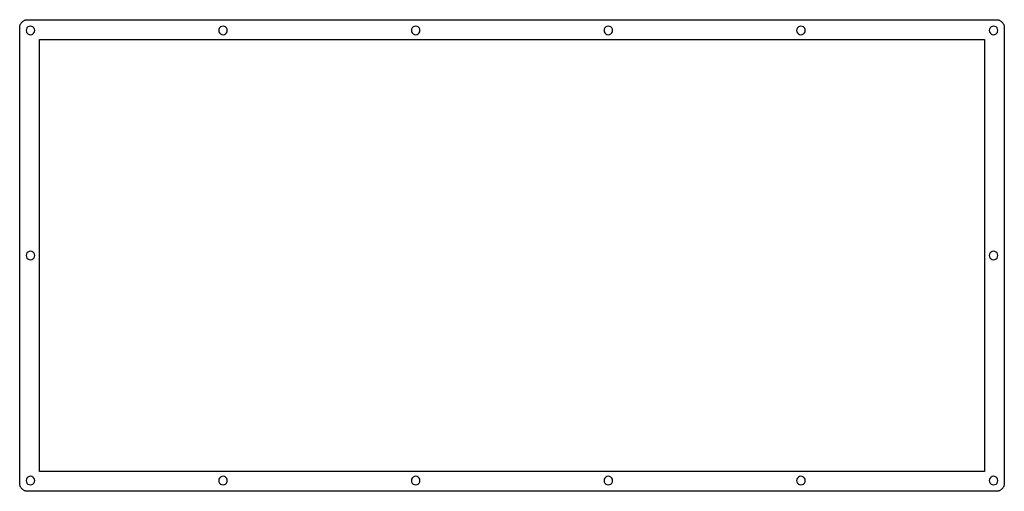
# Model space of a CAD drawing. Extents: x 0 to 368, y 0 to 176.
import ezdxf

# ---------------------------------------------------------------- set-up
doc = ezdxf.new("R2010")
doc.units = 0
doc.header["$MEASUREMENT"] = 0

msp = doc.modelspace()

# ---------------------------------------------------------------- linework, layer by layer
at = {"color": 0}
for p, q in [((0.095085, 173.294), (0.104731, 173.53)), ((0.095085, 3.27284), (0.095085, 173.294)), ((0.104731, 173.53), (0.130914, 173.764)), ((0.130914, 173.764), (0.177767, 173.994)), ((0.177767, 173.994), (0.241157, 174.221)), ((0.241157, 174.221), (0.323839, 174.442)), ((0.323839, 174.442), (0.421679, 174.655)), ((0.421679, 174.655), (0.537436, 174.862)), ((0.537436, 174.862), (0.666972, 175.058)), ((0.666972, 175.058), (0.813043, 175.242)), ((0.813043, 175.242), (0.972894, 175.416)), ((0.972894, 175.416), (1.14653, 175.576)), ((1.14653, 175.576), (1.33119, 175.722)), ((1.33119, 175.722), (1.52687, 175.852)), ((1.52687, 175.852), (1.73357, 175.967)), ((1.73357, 175.967), (1.94717, 176.065)), ((1.94717, 176.065), (2.16765, 176.148)), ((2.16765, 176.148), (2.39503, 176.211)), ((2.39503, 176.211), (2.62516, 176.258)), ((2.57418, 172.788), (2.49425, 172.293)), ((2.80017, 173.236), (2.57418, 172.788)), ((2.62516, 176.258), (2.85943, 176.284)), ((3.15295, 173.589), (2.80017, 173.236)), ((2.85943, 176.284), (3.09507, 176.294)), ((3.09507, 176.294), (364.568, 176.294)), ((3.6008, 173.815), (3.15295, 173.589)), ((4.09554, 173.893), (3.6008, 173.815)), ((4.58886, 173.815), (4.09554, 173.893)), ((5.03534, 173.589), (4.58886, 173.815)), ((5.38949, 173.236), (5.03534, 173.589)), ((5.61689, 172.788), (5.38949, 173.236)), ((5.69542, 172.293), (5.61689, 172.788)), ((74.4679, 172.788), (74.3892, 172.293)), ((74.695, 173.236), (74.4679, 172.788)), ((75.0492, 173.589), (74.695, 173.236)), ((75.4959, 173.815), (75.0492, 173.589)), ((75.989, 173.893), (75.4959, 173.815)), ((76.484, 173.815), (75.989, 173.893)), ((76.9303, 173.589), (76.484, 173.815)), ((77.2844, 173.236), (76.9303, 173.589)), ((77.512, 172.788), (77.2844, 173.236)), ((77.5892, 172.293), (77.512, 172.788)), ((146.363, 172.788), (146.284, 172.293)), ((146.589, 173.236), (146.363, 172.788)), ((146.943, 173.589), (146.589, 173.236)), ((147.389, 173.815), (146.943, 173.589)), ((147.884, 173.893), (147.389, 173.815)), ((148.379, 173.815), (147.884, 173.893)), ((148.824, 173.589), (148.379, 173.815)), ((149.178, 173.236), (148.824, 173.589)), ((149.407, 172.788), (149.178, 173.236)), ((149.484, 172.293), (149.407, 172.788)), ((218.258, 172.788), (218.179, 172.293)), ((218.484, 173.236), (218.258, 172.788)), ((218.838, 173.589), (218.484, 173.236)), ((219.285, 173.815), (218.838, 173.589)), ((219.779, 173.893), (219.285, 173.815)), ((220.274, 173.815), (219.779, 173.893)), ((220.719, 173.589), (220.274, 173.815)), ((221.073, 173.236), (220.719, 173.589)), ((221.301, 172.788), (221.073, 173.236)), ((221.379, 172.293), (221.301, 172.788)), ((290.153, 172.788), (290.073, 172.293)), ((290.379, 173.236), (290.153, 172.788)), ((290.733, 173.589), (290.379, 173.236)), ((291.18, 173.815), (290.733, 173.589)), ((291.673, 173.893), (291.18, 173.815)), ((292.169, 173.815), (291.673, 173.893)), ((292.614, 173.589), (292.169, 173.815)), ((292.968, 173.236), (292.614, 173.589)), ((293.195, 172.788), (292.968, 173.236)), ((293.274, 172.293), (293.195, 172.788)), ((362.045, 172.788), (361.968, 172.293)), ((362.275, 173.236), (362.045, 172.788)), ((362.627, 173.589), (362.275, 173.236)), ((363.075, 173.815), (362.627, 173.589)), ((363.569, 173.893), (363.075, 173.815)), ((364.063, 173.815), (363.569, 173.893)), ((364.508, 173.589), (364.063, 173.815)), ((364.864, 173.236), (364.508, 173.589)), ((364.568, 176.294), (364.804, 176.284)), ((364.804, 176.284), (365.037, 176.258)), ((365.09, 172.788), (364.864, 173.236)), ((365.037, 176.258), (365.27, 176.211)), ((365.171, 172.293), (365.09, 172.788)), ((365.27, 176.211), (365.495, 176.148)), ((365.495, 176.148), (365.718, 176.065)), ((365.718, 176.065), (365.933, 175.967)), ((365.933, 175.967), (366.134, 175.852)), ((366.134, 175.852), (366.332, 175.722)), ((366.332, 175.722), (366.518, 175.576)), ((366.518, 175.576), (366.688, 175.416)), ((366.688, 175.416), (366.85, 175.242)), ((366.85, 175.242), (366.995, 175.058)), ((366.995, 175.058), (367.125, 174.862)), ((367.125, 174.862), (367.242, 174.655)), ((367.242, 174.655), (367.34, 174.442)), ((367.34, 174.442), (367.422, 174.221)), ((367.422, 174.221), (367.485, 173.994)), ((367.485, 173.994), (367.531, 173.764)), ((367.531, 173.764), (367.559, 173.53)), ((367.559, 173.53), (367.57, 173.294)), ((367.57, 173.294), (367.57, 3.27284)), ((2.49425, 172.293), (2.57418, 171.8)), ((2.57418, 171.8), (2.80017, 171.354)), ((2.80017, 171.354), (3.15295, 171)), ((3.15295, 171), (3.6008, 170.772)), ((3.6008, 170.772), (4.09554, 170.693)), ((4.09554, 170.693), (4.58886, 170.772)), ((4.58886, 170.772), (5.03534, 171)), ((5.03534, 171), (5.38949, 171.354)), ((5.38949, 171.354), (5.61689, 171.8)), ((5.61689, 171.8), (5.69542, 172.293)), ((74.3892, 172.293), (74.4679, 171.8)), ((74.4679, 171.8), (74.695, 171.354)), ((74.695, 171.354), (75.0492, 171)), ((75.0492, 171), (75.4959, 170.772)), ((75.4959, 170.772), (75.989, 170.693)), ((75.989, 170.693), (76.484, 170.772)), ((76.484, 170.772), (76.9303, 171)), ((76.9303, 171), (77.2844, 171.354)), ((77.2844, 171.354), (77.512, 171.8)), ((77.512, 171.8), (77.5892, 172.293)), ((146.284, 172.293), (146.363, 171.8)), ((146.363, 171.8), (146.589, 171.354)), ((146.589, 171.354), (146.943, 171)), ((146.943, 171), (147.389, 170.772)), ((147.389, 170.772), (147.884, 170.693)), ((147.884, 170.693), (148.379, 170.772)), ((148.379, 170.772), (148.824, 171)), ((148.824, 171), (149.178, 171.354)), ((149.178, 171.354), (149.407, 171.8)), ((149.407, 171.8), (149.484, 172.293)), ((218.179, 172.293), (218.258, 171.8)), ((218.258, 171.8), (218.484, 171.354)), ((218.484, 171.354), (218.838, 171)), ((218.838, 171), (219.285, 170.772)), ((219.285, 170.772), (219.779, 170.693)), ((219.779, 170.693), (220.274, 170.772)), ((220.274, 170.772), (220.719, 171)), ((220.719, 171), (221.073, 171.354)), ((221.073, 171.354), (221.301, 171.8)), ((221.301, 171.8), (221.379, 172.293)), ((290.073, 172.293), (290.153, 171.8)), ((290.153, 171.8), (290.379, 171.354)), ((290.379, 171.354), (290.733, 171)), ((290.733, 171), (291.18, 170.772)), ((291.18, 170.772), (291.673, 170.693)), ((291.673, 170.693), (292.169, 170.772)), ((292.169, 170.772), (292.614, 171)), ((292.614, 171), (292.968, 171.354)), ((292.968, 171.354), (293.195, 171.8)), ((293.195, 171.8), (293.274, 172.293)), ((361.968, 172.293), (362.045, 171.8)), ((362.045, 171.8), (362.275, 171.354)), ((362.275, 171.354), (362.627, 171)), ((362.627, 171), (363.075, 170.772)), ((363.075, 170.772), (363.569, 170.693)), ((363.569, 170.693), (364.063, 170.772)), ((364.063, 170.772), (364.508, 171)), ((364.508, 171), (364.864, 171.354)), ((364.864, 171.354), (365.09, 171.8)), ((365.09, 171.8), (365.171, 172.293)), ((7.489909, 168.893), (360.172006, 168.893)), ((7.495993, 7.668076), (7.489909, 168.893)), ((360.172006, 168.893), (360.169, 7.671342)), ((2.57418, 88.7772), (2.49425, 88.284)), ((2.49425, 88.284), (2.57418, 87.7895)), ((2.80017, 89.2239), (2.57418, 88.7772)), ((3.15295, 89.578), (2.80017, 89.2239)), ((3.6008, 89.8052), (3.15295, 89.578)), ((4.09554, 89.8839), (3.6008, 89.8052)), ((4.58886, 89.8052), (4.09554, 89.8839)), ((5.03534, 89.578), (4.58886, 89.8052)), ((5.38949, 89.2239), (5.03534, 89.578)), ((5.61689, 88.7772), (5.38949, 89.2239)), ((5.69542, 88.284), (5.61689, 88.7772)), ((5.61689, 87.7895), (5.69542, 88.284)), ((362.045, 88.7772), (361.968, 88.284)), ((361.968, 88.284), (362.045, 87.7895)), ((362.275, 89.2239), (362.045, 88.7772)), ((362.627, 89.578), (362.275, 89.2239)), ((363.075, 89.8052), (362.627, 89.578)), ((363.569, 89.8839), (363.075, 89.8052)), ((364.063, 89.8052), (363.569, 89.8839)), ((364.508, 89.578), (364.063, 89.8052)), ((364.864, 89.2239), (364.508, 89.578)), ((365.09, 88.7772), (364.864, 89.2239)), ((365.171, 88.284), (365.09, 88.7772)), ((365.09, 87.7895), (365.171, 88.284)), ((2.57418, 87.7895), (2.80017, 87.3428)), ((2.80017, 87.3428), (3.15295, 86.9901)), ((3.15295, 86.9901), (3.6008, 86.7615)), ((3.6008, 86.7615), (4.09554, 86.6828)), ((4.09554, 86.6828), (4.58886, 86.7615)), ((4.58886, 86.7615), (5.03534, 86.9901)), ((5.03534, 86.9901), (5.38949, 87.3428)), ((5.38949, 87.3428), (5.61689, 87.7895)), ((362.045, 87.7895), (362.275, 87.3428)), ((362.275, 87.3428), (362.627, 86.9901)), ((362.627, 86.9901), (363.075, 86.7615)), ((363.075, 86.7615), (363.569, 86.6828)), ((363.569, 86.6828), (364.063, 86.7615)), ((364.063, 86.7615), (364.508, 86.9901)), ((364.508, 86.9901), (364.864, 87.3428)), ((364.864, 87.3428), (365.09, 87.7895)), ((360.169, 7.671342), (7.495993, 7.668076)), ((2.57418, 4.768), (2.49425, 4.27193)), ((2.49425, 4.27193), (2.57418, 3.77857)), ((2.80017, 5.2131), (2.57418, 4.768)), ((2.57418, 3.77857), (2.80017, 3.3321)), ((3.15295, 5.56729), (2.80017, 5.2131)), ((3.6008, 5.79466), (3.15295, 5.56729)), ((4.09554, 5.87181), (3.6008, 5.79466)), ((4.58886, 5.79466), (4.09554, 5.87181)), ((5.03534, 5.56729), (4.58886, 5.79466)), ((5.38949, 5.2131), (5.03534, 5.56729)), ((5.61689, 4.768), (5.38949, 5.2131)), ((5.38949, 3.3321), (5.61689, 3.77857)), ((5.69542, 4.27193), (5.61689, 4.768)), ((5.61689, 3.77857), (5.69542, 4.27193)), ((74.4679, 4.768), (74.3892, 4.27193)), ((74.3892, 4.27193), (74.4679, 3.77857)), ((74.695, 5.2131), (74.4679, 4.768)), ((74.4679, 3.77857), (74.695, 3.3321)), ((75.0492, 5.56729), (74.695, 5.2131)), ((75.4959, 5.79466), (75.0492, 5.56729)), ((75.989, 5.87181), (75.4959, 5.79466)), ((76.484, 5.79466), (75.989, 5.87181)), ((76.9303, 5.56729), (76.484, 5.79466)), ((77.2844, 5.2131), (76.9303, 5.56729)), ((77.512, 4.768), (77.2844, 5.2131)), ((77.2844, 3.3321), (77.512, 3.77857)), ((77.5892, 4.27193), (77.512, 4.768)), ((77.512, 3.77857), (77.5892, 4.27193)), ((146.363, 4.768), (146.284, 4.27193)), ((146.284, 4.27193), (146.363, 3.77857)), ((146.589, 5.2131), (146.363, 4.768)), ((146.363, 3.77857), (146.589, 3.3321)), ((146.943, 5.56729), (146.589, 5.2131)), ((147.389, 5.79466), (146.943, 5.56729)), ((147.884, 5.87181), (147.389, 5.79466)), ((148.379, 5.79466), (147.884, 5.87181)), ((148.824, 5.56729), (148.379, 5.79466)), ((149.178, 5.2131), (148.824, 5.56729)), ((149.407, 4.768), (149.178, 5.2131)), ((149.178, 3.3321), (149.407, 3.77857)), ((149.484, 4.27193), (149.407, 4.768)), ((149.407, 3.77857), (149.484, 4.27193)), ((218.258, 4.768), (218.179, 4.27193)), ((218.179, 4.27193), (218.258, 3.77857)), ((218.484, 5.2131), (218.258, 4.768)), ((218.258, 3.77857), (218.484, 3.3321)), ((218.838, 5.56729), (218.484, 5.2131)), ((219.285, 5.79466), (218.838, 5.56729)), ((219.779, 5.87181), (219.285, 5.79466)), ((220.274, 5.79466), (219.779, 5.87181)), ((220.719, 5.56729), (220.274, 5.79466)), ((221.073, 5.2131), (220.719, 5.56729)), ((221.301, 4.768), (221.073, 5.2131)), ((221.073, 3.3321), (221.301, 3.77857)), ((221.379, 4.27193), (221.301, 4.768)), ((221.301, 3.77857), (221.379, 4.27193)), ((290.153, 4.768), (290.073, 4.27193)), ((290.073, 4.27193), (290.153, 3.77857)), ((290.379, 5.2131), (290.153, 4.768)), ((290.153, 3.77857), (290.379, 3.3321)), ((290.733, 5.56729), (290.379, 5.2131)), ((291.18, 5.79466), (290.733, 5.56729)), ((291.673, 5.87181), (291.18, 5.79466)), ((292.169, 5.79466), (291.673, 5.87181)), ((292.614, 5.56729), (292.169, 5.79466)), ((292.968, 5.2131), (292.614, 5.56729)), ((293.195, 4.768), (292.968, 5.2131)), ((292.968, 3.3321), (293.195, 3.77857)), ((293.274, 4.27193), (293.195, 4.768)), ((293.195, 3.77857), (293.274, 4.27193)), ((362.045, 4.768), (361.968, 4.27193)), ((361.968, 4.27193), (362.045, 3.77857)), ((362.275, 5.2131), (362.045, 4.768)), ((362.045, 3.77857), (362.275, 3.3321)), ((362.627, 5.56729), (362.275, 5.2131)), ((363.075, 5.79466), (362.627, 5.56729)), ((363.569, 5.87181), (363.075, 5.79466)), ((364.063, 5.79466), (363.569, 5.87181)), ((364.508, 5.56729), (364.063, 5.79466)), ((364.864, 5.2131), (364.508, 5.56729)), ((365.09, 4.768), (364.864, 5.2131)), ((364.864, 3.3321), (365.09, 3.77857)), ((365.171, 4.27193), (365.09, 4.768)), ((365.09, 3.77857), (365.171, 4.27193)), ((0.104731, 3.0372), (0.095085, 3.27284)), ((0.130914, 2.80293), (0.104731, 3.0372)), ((0.177767, 2.5728), (0.130914, 2.80293)), ((0.241157, 2.34542), (0.177767, 2.5728)), ((0.323839, 2.12494), (0.241157, 2.34542)), ((0.421679, 1.91134), (0.323839, 2.12494)), ((0.537436, 1.70601), (0.421679, 1.91134)), ((0.666972, 1.50895), (0.537436, 1.70601)), ((0.813043, 1.3243), (0.666972, 1.50895)), ((0.972894, 1.15204), (0.813043, 1.3243)), ((1.14653, 0.990808), (0.972894, 1.15204)), ((1.33119, 0.844737), (1.14653, 0.990808)), ((1.52687, 0.7152), (1.33119, 0.844737)), ((1.73357, 0.599447), (1.52687, 0.7152)), ((1.94717, 0.501608), (1.73357, 0.599447)), ((2.16765, 0.418924), (1.94717, 0.501608)), ((2.39503, 0.355533), (2.16765, 0.418924)), ((2.62516, 0.310059), (2.39503, 0.355533)), ((2.85943, 0.282498), (2.62516, 0.310059)), ((2.80017, 3.3321), (3.15295, 2.97794)), ((3.09507, 0.272852), (2.85943, 0.282498)), ((364.568, 0.272852), (3.09507, 0.272852)), ((3.15295, 2.97794), (3.6008, 2.75194)), ((3.6008, 2.75194), (4.09554, 2.67202)), ((4.09554, 2.67202), (4.58886, 2.75194)), ((4.58886, 2.75194), (5.03534, 2.97794)), ((5.03534, 2.97794), (5.38949, 3.3321)), ((74.695, 3.3321), (75.0492, 2.97794)), ((75.0492, 2.97794), (75.4959, 2.75194)), ((75.4959, 2.75194), (75.989, 2.67202)), ((75.989, 2.67202), (76.484, 2.75194)), ((76.484, 2.75194), (76.9303, 2.97794)), ((76.9303, 2.97794), (77.2844, 3.3321)), ((146.589, 3.3321), (146.943, 2.97794)), ((146.943, 2.97794), (147.389, 2.75194)), ((147.389, 2.75194), (147.884, 2.67202)), ((147.884, 2.67202), (148.379, 2.75194)), ((148.379, 2.75194), (148.824, 2.97794)), ((148.824, 2.97794), (149.178, 3.3321)), ((218.484, 3.3321), (218.838, 2.97794)), ((218.838, 2.97794), (219.285, 2.75194)), ((219.285, 2.75194), (219.779, 2.67202)), ((219.779, 2.67202), (220.274, 2.75194)), ((220.274, 2.75194), (220.719, 2.97794)), ((220.719, 2.97794), (221.073, 3.3321)), ((290.379, 3.3321), (290.733, 2.97794)), ((290.733, 2.97794), (291.18, 2.75194)), ((291.18, 2.75194), (291.673, 2.67202)), ((291.673, 2.67202), (292.169, 2.75194)), ((292.169, 2.75194), (292.614, 2.97794)), ((292.614, 2.97794), (292.968, 3.3321)), ((362.275, 3.3321), (362.627, 2.97794)), ((362.627, 2.97794), (363.075, 2.75194)), ((363.075, 2.75194), (363.569, 2.67202)), ((363.569, 2.67202), (364.063, 2.75194)), ((364.063, 2.75194), (364.508, 2.97794)), ((364.508, 2.97794), (364.864, 3.3321)), ((364.804, 0.282498), (364.568, 0.272852)), ((365.037, 0.310059), (364.804, 0.282498)), ((365.27, 0.355533), (365.037, 0.310059)), ((365.495, 0.418924), (365.27, 0.355533)), ((365.718, 0.501608), (365.495, 0.418924)), ((365.933, 0.599447), (365.718, 0.501608)), ((366.134, 0.7152), (365.933, 0.599447)), ((366.332, 0.844737), (366.134, 0.7152)), ((366.518, 0.990808), (366.332, 0.844737)), ((366.688, 1.15204), (366.518, 0.990808)), ((366.85, 1.3243), (366.688, 1.15204)), ((366.995, 1.50895), (366.85, 1.3243)), ((367.125, 1.70601), (366.995, 1.50895)), ((367.242, 1.91134), (367.125, 1.70601)), ((367.34, 2.12494), (367.242, 1.91134)), ((367.422, 2.34542), (367.34, 2.12494)), ((367.485, 2.5728), (367.422, 2.34542)), ((367.531, 2.80293), (367.485, 2.5728)), ((367.559, 3.0372), (367.531, 2.80293)), ((367.57, 3.27284), (367.559, 3.0372))]:
    msp.add_line(p, q, dxfattribs=at)

doc.saveas('drawing.dxf')
